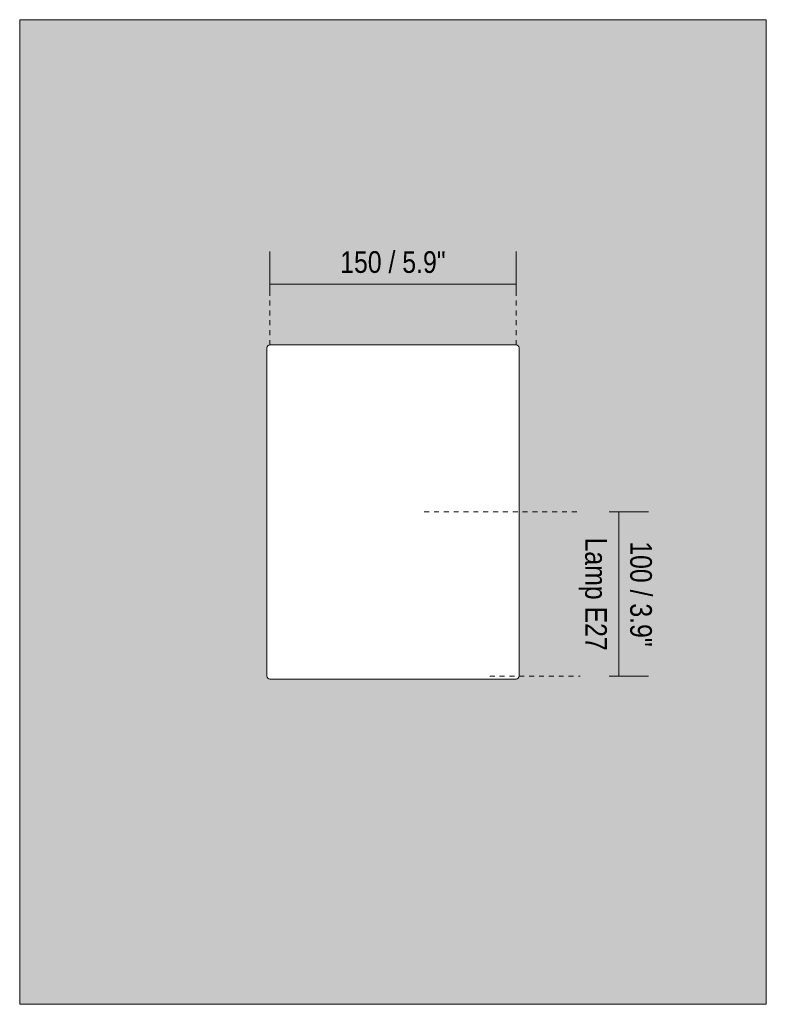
# Model space of a CAD drawing. Header units: millimetres. Extents: x -6807 to -4360, y -636 to 7007.
# Tile 1 of 7: x -6807 to -6352, y 0 to 600. Entities that reach past the tile are written whole.
import ezdxf

# ---------------------------------------------------------------- set-up
doc = ezdxf.new("R2010")
doc.units = ezdxf.units.MM
doc.linetypes.add('Dash', pattern=[6, 3, -3])
doc.layers.add('A-ANNO-DIMS', color=7, linetype='Dash', lineweight=9, true_color=0xd2d2d2)
for name, color, linetype, lineweight in [('A-ANNO-DIMS-6', 7, 'Continuous', 9), ('A-WALL', 7, 'Continuous', 9), ('E-LITE-EQPM', 7, 'Continuous', 20)]:
    doc.layers.add(name, color=color, linetype=linetype, lineweight=lineweight)
doc.styles.add('Arial Narrow', font='ARIALN.TTF', dxfattribs={"height": 13.2})
doc.dimstyles.new('FARO_-_2_2mm_Arial_Narrow_mm_Inch_Left', dxfattribs={"dimscale": 304.8, "dimtxt": 13.509289, "dimasz": 0, "dimexe": 0.059055, "dimexo": 0.0625, "dimgap": 0.009843, "dimtad": 1, "dimdec": 0, "dimzin": 0, "dimdsep": 46, "dimtxsty": 'Arial Narrow', "dimblk1": 'NONE', "dimblk2": 'NONE', "dimsah": 1, "dimcen": 0.09, "dimadec": 0, "dimazin": 0, "dimtfac": 1, "dimtdec": 4, "dimtix": 1, "dimtmove": 0, "dimatfit": 3, "dimfxl": 0.019685, "dimfxlon": 1, "dimtvp": 1, "dimtolj": 1, "dimtzin": 0, "dimarcsym": 2})
doc.dimstyles.new('FARO_-_2_2mm_Arial_Narrow_mm_Inch_Right', dxfattribs={"dimscale": 304.8, "dimtxt": 13.509289, "dimasz": 0, "dimexe": 0.059055, "dimexo": 0.0625, "dimgap": 0.009843, "dimtad": 1, "dimdec": 0, "dimzin": 0, "dimdsep": 46, "dimtxsty": 'Arial Narrow', "dimblk1": 'NONE', "dimblk2": 'NONE', "dimsah": 1, "dimcen": 0.09, "dimadec": 0, "dimazin": 0, "dimtfac": 1, "dimtdec": 4, "dimtix": 1, "dimtmove": 0, "dimatfit": 3, "dimfxl": 0.019685, "dimfxlon": 1, "dimtvp": 1, "dimtolj": 1, "dimtzin": 0, "dimarcsym": 2})

# ---------------------------------------------------------------- blocks, each defined once
blk = doc.blocks.new('66407_ 66408_ 66409_ 66410 - 66407 COTTON Round Beige wall lamp-589320-Alzado_PDF')
at = {"layer": 'E-LITE-EQPM'}
for p, q in [((-6656.3, 400), (-6656.29, 400.07)), ((-6656.26, 400.36), (-6656.26, 400.36)), ((-6656.15, 199.28), (-6656.17, 199.35)), ((-6655.13, 198.32), (-6655.2, 198.34)), ((-6502.7, 200), (-6502.7, 199.93))]:
    blk.add_line(p, q, dxfattribs=at)
at = {"layer": 'E-LITE-EQPM', "flags": 128}
for points in [[(-6656.2, 400.57), (-6656.18, 400.63), (-6656.15, 400.7), (-6656.12, 400.77), (-6656.09, 400.83)], [(-6655.98, 401.02), (-6655.94, 401.07), (-6655.9, 401.13), (-6655.85, 401.19)], [(-6655.7, 401.34), (-6655.64, 401.39), (-6655.59, 401.43), (-6655.53, 401.47), (-6655.47, 401.51)], [(-6655.28, 401.62), (-6655.21, 401.65), (-6655.15, 401.68), (-6655.08, 401.7)]]:
    blk.add_lwpolyline(points, dxfattribs=at)
blk = doc.blocks.new('DIMBLOCK1-Alzado_PDF')
at = {"layer": 'A-ANNO-DIMS-6', "color": 251, "true_color": 0x5b5b5b, "transparency": 16777216}
for p, q in [((-6654.5, 438.68), (-6654.5, 456.85)), ((-6504.5, 438.68), (-6504.5, 456.85)), ((-6654.5, 438.85), (-6504.5, 438.85)), ((-6654.5, 438.85), (-6654.5, 432.85)), ((-6504.5, 438.85), (-6504.5, 432.85))]:
    blk.add_line(p, q, dxfattribs=at)
at = {"layer": 'A-ANNO-DIMS-6', "color": 0, "transparency": 16777216, "insert": (-6611.66, 458.91), "char_height": 13.2, "width": 77.1959, "attachment_point": 1, "line_spacing_factor": 0.974696, "style": 'Arial Narrow'}
blk.add_mtext('150 / 5.9"', dxfattribs=at)
blk = doc.blocks.new('_None')
blk = doc.blocks.new('DIMBLOCK2-Alzado_PDF')
at = {"layer": 'A-ANNO-DIMS-6', "color": 251, "true_color": 0x5b5b5b, "transparency": 16777216}
for p, q in [((-6447.79, 300), (-6423.79, 300)), ((-6441.79, 300), (-6447.79, 300)), ((-6441.79, 200), (-6441.79, 300)), ((-6447.79, 200), (-6423.79, 200)), ((-6441.79, 200), (-6447.79, 200))]:
    blk.add_line(p, q, dxfattribs=at)
at = {"layer": 'A-ANNO-DIMS-6', "color": 0, "transparency": 16777216, "char_height": 13.2, "attachment_point": 1, "rotation": 270, "line_spacing_factor": 0.974696, "style": 'Arial Narrow'}
for s, insert, width in [('Lamp E27', (-6449.17, 284.42), 82.5997), ('100 / 3.9"', (-6421.73, 282.16), 77.1959)]:
    blk.add_mtext(s, dxfattribs=dict(at, insert=insert, width=width))

msp = doc.modelspace()

# ---------------------------------------------------------------- hatches: boundary and pattern name
at = {"layer": 'A-WALL', "true_color": 0xf7f7f7}
h = msp.add_hatch(color=7, dxfattribs=at)
h.paths.add_polyline_path([(-6807, 0), (-6352, 0), (-6352, 600), (-6807, 600), (-6807, 143)])
h.paths.add_polyline_path([(-6504.64, 198.2), (-6654.97, 198.26), (-6655.6, 198.59), (-6655.77, 198.72), (-6656.15, 199.33), (-6656.25, 199.62), (-6656.3, 200), (-6656.23, 400.47), (-6656.04, 400.92), (-6655.6, 401.4), (-6655.17, 401.65), (-6654.74, 401.77), (-6654.3, 401.8), (-6503.96, 401.74), (-6503.34, 401.41), (-6503.2, 401.3), (-6502.87, 400.81), (-6502.73, 400.36), (-6502.7, 400), (-6502.76, 199.52), (-6502.95, 199.07), (-6503.32, 198.64), (-6503.79, 198.36), (-6504.24, 198.23), (-6504.61, 198.2)])

# ---------------------------------------------------------------- linework, layer by layer
at = {"layer": 'A-ANNO-DIMS'}
for p, q in [((-6654.5, 401.8), (-6654.5, 461.22)), ((-6504.5, 401.8), (-6504.5, 461.22)), ((-6560.5, 300), (-6465.5, 300)), ((-6520.5, 200), (-6465.5, 200))]:
    msp.add_line(p, q, dxfattribs=at)
at = {"layer": 'A-WALL', "color": 253, "true_color": 0xaaaaaa}
for p, q in [((-6352, 600), (-6807, 600)), ((-6807, 600), (-6807, 0)), ((-6352, 0), (-6352, 600)), ((-6807, 0), (-6352, 0))]:
    msp.add_line(p, q, dxfattribs=at)
at = {"layer": 'E-LITE-EQPM'}
for p, q in [((-6656.3, 400), (-6656.3, 199.99)), ((-6504.41, 401.8), (-6654.5, 401.8)), ((-6502.7, 199.98), (-6502.7, 400.09)), ((-6654.51, 198.2), (-6504.48, 198.2))]:
    msp.add_line(p, q, dxfattribs=at)
for centre, radius, start, end in [((-6654.5, 400), 1.8, 90, 180), ((-6504.41, 400.09), 1.71, 360, 90), ((-6654.51, 199.99), 1.79, 180, 270), ((-6504.48, 199.98), 1.78, 270, 0)]:
    msp.add_arc(centre, radius, start, end, dxfattribs=at)

# ---------------------------------------------------------------- block references
msp.add_blockref('66407_ 66408_ 66409_ 66410 - 66407 COTTON Round Beige wall lamp-589320-Alzado_PDF', (0, 0), dxfattribs=at)

# ---------------------------------------------------------------- dimensions: what is measured, and where the dimension line sits
at = {"layer": 'A-ANNO-DIMS', "color": 251, "linetype": 'Continuous', "true_color": 0x5b5b5b}
dim = msp.add_linear_dim(base=(-6504.5, 438.85), p1=(-6654.5, 432.85), p2=(-6504.5, 432.85), dimstyle='FARO_-_2_2mm_Arial_Narrow_mm_Inch_Left', override={"dimpost": '<>', "dimfxl": 150}, dxfattribs=at)
dim.commit()
dim.dimension.update_dxf_attribs({"geometry": 'DIMBLOCK1-Alzado_PDF', "text_midpoint": (-6579.5, 450.39)})
dim = msp.add_linear_dim(base=(-6441.79, 300), p1=(-6447.79, 200), p2=(-6447.79, 300), angle=90, text='<>\\XLamp E27', dimstyle='FARO_-_2_2mm_Arial_Narrow_mm_Inch_Right', override={"dimtad": 4, "dimpost": '<>', "dimfxl": 100}, dxfattribs=at)
dim.commit()
dim.dimension.update_dxf_attribs({"geometry": 'DIMBLOCK2-Alzado_PDF', "text_midpoint": (-6441.79, 250)})

doc.saveas('drawing.dxf')
